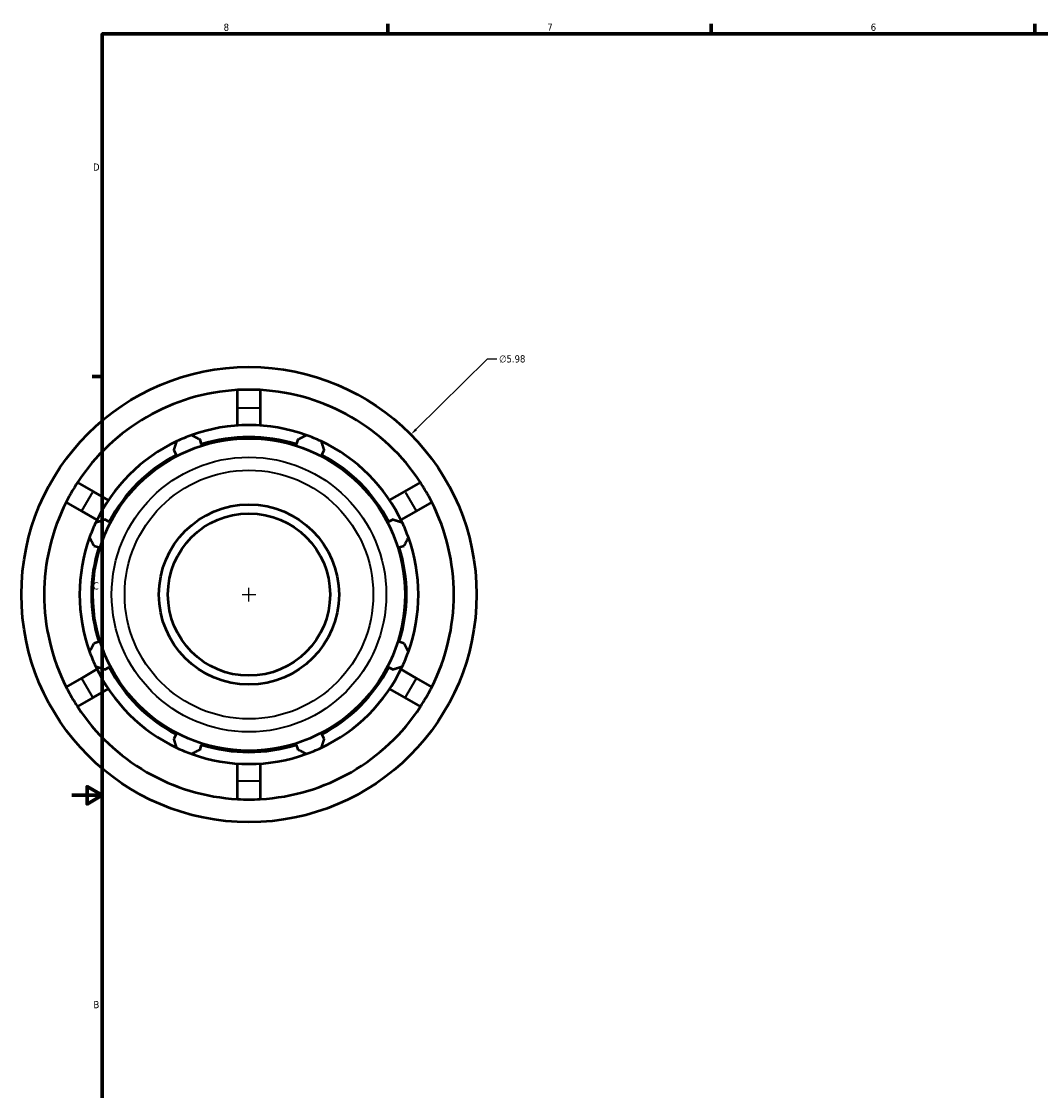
# Model space of a CAD drawing. Header units: inches. Extents: x -6.5 to 55.6, y -14.1 to 35.7.
# Tile 4 of 8: x -0.6 to 12.8, y 7.1 to 21.2. Entities that reach past the tile are written whole.
import ezdxf

# ---------------------------------------------------------------- set-up
doc = ezdxf.new("R2010")
doc.units = ezdxf.units.IN
doc.header["$MEASUREMENT"] = 0
for name, color, linetype, lineweight in [('Border (ANSI)', 7, 'Continuous', 70), ('Dimension (ANSI)', 7, 'Continuous', 25), ('Visible (ANSI)', 7, 'Continuous', 50), ('Visible Narrow (ANSI)', 7, 'Continuous', 35)]:
    doc.layers.add(name, color=color, linetype=linetype, lineweight=lineweight)
doc.styles.add('Note Text (ANSI)', font='tahoma.ttf')
doc.dimstyles.new('Default (ANSI)', dxfattribs={"dimtxt": 0.094488, "dimasz": 0.098425, "dimexe": 0.125, "dimexo": 0.0625, "dimgap": 0.031496, "dimtad": 0, "dimtih": 1, "dimtoh": 1, "dimrnd": 1e-08, "dimzin": 4, "dimdsep": 46, "dimtxsty": 'Note Text (ANSI)', "dimcen": 0.09, "dimdle": 0.393701, "dimclrd": 256, "dimclre": 256, "dimclrt": 5, "dimadec": 0, "dimazin": 1, "dimtfac": 1, "dimtofl": 0, "dimtmove": 0, "dimatfit": 3, "dimfxl": 1, "dimtolj": 1, "dimtzin": 4, "dimlwd": -1, "dimlwe": -1, "dimarcsym": 0})

# ---------------------------------------------------------------- blocks, each defined once
blk = doc.blocks.new('Borders Default Border')
at = {"layer": 'Border (ANSI)'}
for p, q in [((4.25, 21), (4.25, 21.134)), ((8.5, 21), (8.5, 21.134)), ((12.75, 21), (12.75, 21.134)), ((0.5, 16.5), (0.366, 16.5))]:
    blk.add_line(p, q, dxfattribs=at)
at = {"layer": 'Border (ANSI)', "flags": 128}
for points in [[(0.5, 1), (0.5, 21), (33.5, 21), (33.5, 1), (0.5, 1)], [(0.1, 11), (0.5, 11), (0.3, 11.115), (0.3, 10.885), (0.5, 11)]]:
    blk.add_lwpolyline(points, dxfattribs=at)
at = {"layer": 'Border (ANSI)', "color": 5, "true_color": 0x0000ff, "char_height": 0.0945, "attachment_point": 7, "style": 'Note Text (ANSI)'}
for s, insert in [('8', (2.094, 21.038)), ('7', (6.346, 21.04)), ('6', (10.595, 21.038)), ('D', (0.378, 19.203)), ('C', (0.378, 13.701)), ('B', (0.384, 8.203))]:
    blk.add_mtext(s, dxfattribs=dict(at, insert=insert))
blk = doc.blocks.new('*D10')
at = {"layer": 'Defpoints', "color": 0, "transparency": 16777216}
for p in [(4.554, 15.738), (0.3, 11.534)]:
    blk.add_point(p, dxfattribs=at)
at = {"layer": 'Dimension (ANSI)', "transparency": 16777216}
for p, q in [((5.556, 16.729), (4.624, 15.807)), ((5.681, 16.729), (5.556, 16.729)), ((2.337, 13.636), (2.517, 13.636)), ((2.427, 13.546), (2.427, 13.726))]:
    blk.add_line(p, q, dxfattribs=at)
blk.add_solid([(4.612, 15.819), (4.635, 15.795), (4.554, 15.738)], dxfattribs=at)
at = {"layer": 'Dimension (ANSI)', "color": 5, "transparency": 16777216, "insert": (5.713, 16.779), "char_height": 0.0945, "attachment_point": 1, "style": 'Note Text (ANSI)'}
blk.add_mtext('\\A1;∅5.98', dxfattribs=at)

msp = doc.modelspace()

# ---------------------------------------------------------------- linework, layer by layer
at = {"layer": 'Visible (ANSI)'}
for p, q in [((2.278, 16.088), (2.278, 16.323)), ((2.575, 16.323), (2.575, 16.088)), ((2.278, 15.856), (2.278, 16.088)), ((2.575, 16.088), (2.575, 15.856)), ((1.805, 15.609), (1.785, 15.673)), ((3.069, 15.673), (3.049, 15.609)), ((1.441, 15.531), (1.471, 15.471)), ((3.382, 15.471), (3.413, 15.531)), ((0.174, 15.108), (0.378, 14.99)), ((4.476, 14.99), (4.68, 15.108)), ((0.378, 14.99), (0.578, 14.874)), ((4.275, 14.874), (4.476, 14.99)), ((0.229, 14.733), (0.026, 14.851)), ((4.828, 14.851), (4.624, 14.733)), ((0.43, 14.618), (0.229, 14.733)), ((0.591, 14.591), (0.532, 14.622)), ((4.321, 14.622), (4.262, 14.591)), ((4.624, 14.733), (4.424, 14.618)), ((0.39, 14.278), (0.453, 14.258)), ((4.4, 14.258), (4.464, 14.278)), ((0.453, 13.014), (0.39, 12.994)), ((4.464, 12.994), (4.4, 13.014)), ((0.229, 12.539), (0.43, 12.654)), ((0.532, 12.65), (0.591, 12.681)), ((4.262, 12.681), (4.321, 12.65)), ((4.424, 12.654), (4.624, 12.539)), ((0.026, 12.421), (0.229, 12.539)), ((4.624, 12.539), (4.828, 12.421)), ((0.578, 12.397), (0.378, 12.282)), ((4.476, 12.282), (4.275, 12.397)), ((0.378, 12.282), (0.174, 12.164)), ((4.68, 12.164), (4.476, 12.282)), ((1.471, 11.801), (1.441, 11.741)), ((3.413, 11.741), (3.382, 11.801)), ((1.785, 11.599), (1.805, 11.662)), ((3.049, 11.662), (3.069, 11.599)), ((2.278, 11.184), (2.278, 11.416)), ((2.575, 11.416), (2.575, 11.184)), ((2.278, 10.949), (2.278, 11.184)), ((2.575, 11.184), (2.575, 10.949))]:
    msp.add_line(p, q, dxfattribs=at)
for radius in [2.99, 2.051, 1.183, 1.065]:
    msp.add_circle((2.427, 13.636), radius, dxfattribs=at)
for radius, start, end in [(2.691, 93.1599, 146.8401), (2.691, 33.1599, 86.8401), (2.225, 109.792, 115.208), (2.225, 70.208, 109.792), (2.225, 64.792, 70.208), (2.225, 115.208, 154.792), (2.069, 72.5, 107.5), (2.225, 25.208, 64.792), (2.069, 117.5, 152.5), (2.069, 27.5, 62.5), (2.691, 153.1599, 206.8401), (2.691, 333.1599, 26.8401), (2.225, 154.792, 160.208), (2.225, 19.792, 25.208), (2.225, 160.208, 199.792), (2.225, 340.208, 19.792), (2.069, 162.5, 197.5), (2.069, 342.5, 17.5), (2.225, 199.792, 205.208), (2.225, 334.792, 340.208), (2.225, 205.208, 244.792), (2.069, 207.5, 242.5), (2.225, 295.208, 334.792), (2.069, 297.5, 332.5), (2.691, 213.1599, 266.8401), (2.691, 273.1599, 326.8401), (2.069, 252.5, 287.5), (2.225, 244.792, 250.208), (2.225, 250.208, 289.792), (2.225, 289.792, 295.208)]:
    msp.add_arc((2.427, 13.636), radius, start, end, dxfattribs=at)
for points in [[(2.427, 16.327), (2.379, 16.327), (2.33, 16.326), (2.278, 16.323)], [(2.575, 16.323), (2.524, 16.326), (2.474, 16.327), (2.427, 16.327)], [(0.174, 15.108), (0.146, 15.065), (0.12, 15.023), (0.096, 14.981)], [(4.757, 14.981), (4.733, 15.023), (4.707, 15.065), (4.68, 15.108)], [(0.096, 14.981), (0.073, 14.94), (0.049, 14.896), (0.026, 14.851)], [(4.828, 14.851), (4.805, 14.896), (4.781, 14.94), (4.757, 14.981)], [(0.026, 12.421), (0.049, 12.375), (0.073, 12.332), (0.096, 12.29)], [(4.757, 12.29), (4.781, 12.332), (4.805, 12.375), (4.828, 12.421)], [(0.096, 12.29), (0.12, 12.249), (0.146, 12.207), (0.174, 12.164)], [(4.68, 12.164), (4.707, 12.207), (4.733, 12.249), (4.757, 12.29)], [(2.278, 10.949), (2.33, 10.946), (2.379, 10.945), (2.427, 10.945)], [(2.427, 10.945), (2.474, 10.945), (2.524, 10.946), (2.575, 10.949)]]:
    msp.add_open_spline(points, degree=3, dxfattribs=at)
for points, weights in [([(1.673, 15.73), (1.73, 15.701), (1.785, 15.673)], [1, 1.00083374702, 1.00085050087]), ([(3.069, 15.673), (3.124, 15.701), (3.18, 15.73)], [1.00085050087, 1.00083374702, 1]), ([(1.441, 15.531), (1.459, 15.589), (1.479, 15.649)], [1.00085050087, 1.00083374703, 1]), ([(3.374, 15.649), (3.394, 15.589), (3.413, 15.531)], [1, 1.00083374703, 1.00085050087]), ([(0.414, 14.584), (0.474, 14.603), (0.532, 14.622)], [1, 1.00083374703, 1.00085050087]), ([(4.321, 14.622), (4.38, 14.603), (4.44, 14.584)], [1.00085050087, 1.00083374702, 1]), ([(0.39, 14.278), (0.362, 14.333), (0.333, 14.389)], [1.00085050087, 1.00083374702, 1]), ([(4.52, 14.389), (4.492, 14.333), (4.464, 14.278)], [1, 1.00083374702, 1.00085050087]), ([(0.333, 12.883), (0.362, 12.939), (0.39, 12.994)], [1, 1.00083374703, 1.00085050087]), ([(4.464, 12.994), (4.492, 12.939), (4.52, 12.883)], [1.00085050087, 1.00083374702, 1]), ([(0.532, 12.65), (0.474, 12.669), (0.414, 12.688)], [1.00085050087, 1.00083374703, 1]), ([(4.44, 12.688), (4.38, 12.669), (4.321, 12.65)], [1, 1.00083374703, 1.00085050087]), ([(1.479, 11.623), (1.459, 11.683), (1.441, 11.741)], [1, 1.00083374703, 1.00085050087]), ([(3.413, 11.741), (3.394, 11.683), (3.374, 11.623)], [1.00085050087, 1.00083374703, 1]), ([(1.785, 11.599), (1.73, 11.571), (1.673, 11.542)], [1.00085050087, 1.00083374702, 1]), ([(3.18, 11.542), (3.124, 11.571), (3.069, 11.599)], [1, 1.00083374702, 1.00085050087])]:
    msp.add_rational_spline(points, weights, degree=2, dxfattribs=at)
at = {"layer": 'Visible Narrow (ANSI)'}
for p, q in [((2.293, 16.088), (2.56, 16.088)), ((0.237, 14.746), (0.37, 14.977)), ((4.483, 14.977), (4.617, 14.746)), ((0.37, 12.294), (0.237, 12.526)), ((4.617, 12.526), (4.483, 12.294)), ((2.56, 11.184), (2.293, 11.184))]:
    msp.add_line(p, q, dxfattribs=at)
for radius in [1.804, 1.633]:
    msp.add_circle((2.427, 13.636), radius, dxfattribs=at)

# ---------------------------------------------------------------- block references
msp.add_blockref('Borders Default Border', (0, 0))

# ---------------------------------------------------------------- dimensions: what is measured, and where the dimension line sits
at = {"layer": 'Dimension (ANSI)'}
dim = msp.add_diameter_dim_2p(p1=(0.3, 11.534), p2=(4.554, 15.738), dimstyle='Default (ANSI)', override={"dimgap": 0.031496, "dimdec": 2, "dimlfac": 1, "dimtol": 0, "dimlim": 0, "dimtp": 0, "dimtm": 0, "dimtdec": 2}, dxfattribs=at)
dim.commit()
dim.dimension.update_dxf_attribs({"geometry": '*D10', "text_midpoint": (5.885, 16.729), "dimtype": 163})

doc.saveas('drawing.dxf')
